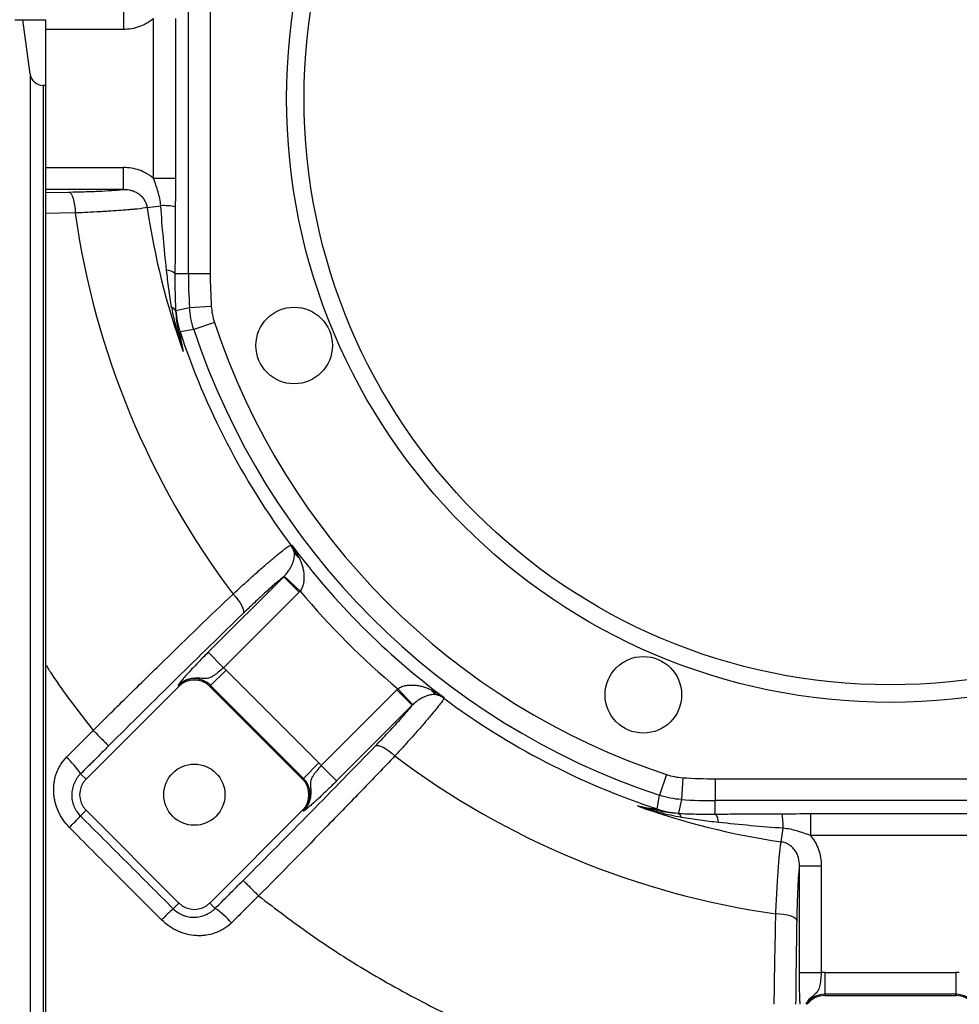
# Model space of a CAD drawing. Header units: millimetres. Extents: x 1254 to 1966, y 1010 to 1960.
# Tile 3 of 9: x 1411 to 1626, y 1203 to 1428. Entities that reach past the tile are written whole.
import ezdxf

# ---------------------------------------------------------------- set-up
doc = ezdxf.new("R2010")
doc.units = ezdxf.units.MM

msp = doc.modelspace()

# ---------------------------------------------------------------- linework, layer by layer
at = {"color": 7, "linetype": 'Continuous', "lineweight": 25}
for p, q in [((1449.69, 1369.51), (1449.69, 1449.51)), ((1454.68, 1449.51), (1454.68, 1369.51)), ((1434.82, 1430.28), (1434.82, 1425.29)), ((1409.99, 1427.51), (1411.86, 1427.51)), ((1413.51, 1415.12), (1411.86, 1427.51)), ((1411.86, 1427.51), (1417.06, 1427.51)), ((1417.06, 1427.51), (1417.06, 1412.51)), ((1441.73, 1391.24), (1441.73, 1427.79)), ((1446.73, 1427.79), (1446.73, 1391.24)), ((1413.51, 1415.12), (1413.51, 1029.51)), ((1417.06, 1412.51), (1416.48, 1412.51)), ((1416.48, 1412.51), (1416.48, 1029.51)), ((1417.06, 1412.51), (1417.06, 1029.51)), ((1434.82, 1388.74), (1434.82, 1393.73)), ((1446.73, 1391.24), (1441.73, 1391.24)), ((1440.27, 1384.56), (1443.37, 1385.01)), ((1446.61, 1369.51), (1449.69, 1369.51)), ((1449.69, 1369.51), (1454.68, 1369.51)), ((1446.84, 1361.06), (1449.94, 1361.74)), ((1449.94, 1361.74), (1454.92, 1362.07)), ((1450.91, 1356.75), (1447.79, 1356.2)), ((1455.65, 1358.32), (1450.91, 1356.75)), ((1473.11, 1307.43), (1473.33, 1307.41)), ((1454.21, 1282.95), (1471.48, 1300.22)), ((1471.48, 1300.22), (1475.01, 1296.69)), ((1471.62, 1300.36), (1475.25, 1296.93)), ((1475.01, 1296.69), (1457.74, 1279.42)), ((1454.21, 1282.95), (1457.74, 1279.42)), ((1458.31, 1278.89), (1454.78, 1275.36)), ((1458.31, 1278.89), (1479.52, 1257.67)), ((1426.3, 1253.95), (1447.51, 1275.16)), ((1447.32, 1275.36), (1447.51, 1275.16)), ((1454.78, 1275.36), (1454.58, 1275.16)), ((1454.58, 1275.16), (1475.8, 1253.95)), ((1475.99, 1254.14), (1454.78, 1275.36)), ((1480.05, 1257.1), (1497.33, 1274.38)), ((1500.86, 1270.85), (1497.33, 1274.38)), ((1500.99, 1270.98), (1497.57, 1274.61)), ((1508.05, 1272.69), (1508.06, 1272.47)), ((1500.86, 1270.85), (1483.58, 1253.57)), ((1424.34, 1261.51), (1427.93, 1265.1)), ((1479.52, 1257.67), (1475.99, 1254.14)), ((1483.58, 1253.57), (1480.05, 1257.1)), ((1425.06, 1255.19), (1426.3, 1253.95)), ((1475.99, 1254.14), (1475.8, 1253.95)), ((1558.96, 1255.02), (1557.39, 1250.28)), ((1562.7, 1254.29), (1562.38, 1249.3)), ((1570.15, 1254.05), (1570.15, 1249.05)), ((1570.15, 1254.05), (1650.15, 1254.05)), ((1556.83, 1247.16), (1557.39, 1250.28)), ((1562.38, 1249.3), (1561.7, 1246.21)), ((1650.15, 1249.05), (1570.15, 1249.05)), ((1570.15, 1245.97), (1570.15, 1249.05)), ((1424.99, 1245.57), (1426.3, 1246.88)), ((1447.51, 1225.66), (1426.3, 1246.88)), ((1475.8, 1246.88), (1454.58, 1225.66)), ((1475.99, 1246.68), (1475.8, 1246.88)), ((1591.87, 1246.09), (1628.42, 1246.09)), ((1591.87, 1246.09), (1591.87, 1241.1)), ((1585.19, 1239.63), (1585.65, 1242.74)), ((1628.42, 1241.1), (1591.87, 1241.1)), ((1589.37, 1209.75), (1589.37, 1234.18)), ((1589.37, 1234.18), (1594.37, 1234.18)), ((1594.37, 1234.18), (1594.37, 1209.75)), ((1465.74, 1227.3), (1461.84, 1223.39)), ((1446.21, 1224.36), (1447.51, 1225.66)), ((1455.82, 1224.43), (1454.58, 1225.66)), ((1589.37, 1209.75), (1594.37, 1209.75)), ((1595.15, 1209.78), (1595.15, 1204.79)), ((1595.15, 1209.78), (1625.15, 1209.78)), ((1625.15, 1209.78), (1625.15, 1204.79)), ((1595.15, 1204.79), (1595.15, 1204.51)), ((1625.15, 1204.79), (1595.15, 1204.79)), ((1595.15, 1204.51), (1625.15, 1204.51)), ((1625.15, 1204.79), (1625.15, 1204.51))]:
    msp.add_line(p, q, dxfattribs=at)
at = {"color": 8, "linetype": 'Continuous', "lineweight": 25}
for p, q in [((1434.82, 1425.29), (1417.06, 1425.29)), ((1417.06, 1393.73), (1434.82, 1393.73)), ((1434.82, 1388.74), (1417.06, 1388.74)), ((1417.06, 1388.05), (1422.3, 1388.12)), ((1423.83, 1383.34), (1417.06, 1383.21))]:
    msp.add_line(p, q, dxfattribs=at)
at = {"color": 7, "linetype": 'Continuous', "lineweight": 25, "flags": 128}
for points in [[(1422.3, 1388.12), (1422.58, 1387.99), (1422.86, 1387.69), (1423.11, 1387.24), (1423.33, 1386.65), (1423.52, 1385.94), (1423.67, 1385.13), (1423.78, 1384.26), (1423.83, 1383.34)], [(1459.9, 1296.27), (1460.51, 1295.58), (1461.05, 1294.89), (1461.52, 1294.22), (1461.89, 1293.58), (1462.15, 1293), (1462.29, 1292.5), (1462.3, 1292.1), (1462.2, 1291.81)], [(1492.45, 1261.56), (1492.74, 1261.67), (1493.14, 1261.65), (1493.64, 1261.51), (1494.21, 1261.25), (1494.85, 1260.88), (1495.53, 1260.42), (1496.22, 1259.87), (1496.9, 1259.26)], [(1588.76, 1221.67), (1588.63, 1221.95), (1588.33, 1222.22), (1587.88, 1222.47), (1587.29, 1222.7), (1586.58, 1222.89), (1585.77, 1223.04), (1584.89, 1223.14), (1583.98, 1223.19)]]:
    msp.add_lwpolyline(points, dxfattribs=at)
at = {"color": 7, "linetype": 'Continuous', "lineweight": 25}
for centre, radius in [((1610.15, 1409.51), 138), ((1610.15, 1409.51), 134), ((1473.87, 1353.06), 8.75), ((1553.7, 1273.24), 8.75), ((1451.05, 1250.41), 7)]:
    msp.add_circle(centre, radius, dxfattribs=at)
for centre, radius, start, end in [((1610.15, 1409.51), 346.5, 115.2321, 221.8557), ((1610.15, 1409.51), 304, 128.7483, 211.9012), ((1416.48, 1415.51), 3, 187.5658, 270), ((1610.15, 1409.51), 171.7, 188.3569, 199.6763), ((1443.87, 1369.14), 15.88, 79.7539, 91.7983), ((1610.15, 1409.51), 188.15, 187.9948, 217.0052), ((1444.74, 1367.49), 2.75, 47.2352, 90.8179), ((1570.15, 1369.51), 120.46, 180, 183.6963), ((1570.15, 1369.51), 115.46, 180, 183.6963), ((1445.46, 1360.4), 1.43, 22.3495, 74.2512), ((1466.82, 1362.44), 20.03, 183.939, 198.1597), ((1610.15, 1409.51), 167.75, 198.3317, 251.6683), ((1610.15, 1409.51), 162.76, 198.3317, 251.6683), ((1610.15, 1409.51), 170.88, 198.1794, 216.6831), ((1469.09, 1304.45), 5, 17.1416, 36.5439), ((1610.15, 1409.51), 170.71, 216.7313, 233.2687), ((1476.52, 1307), 2.86, 202.1836, 237.9051), ((1610.15, 1409.51), 175.7, 219.8459, 230.1541), ((1451.05, 1271.62), 10.27, 45, 49.3521), ((1451.05, 1271.62), 5.28, 45, 135), ((1451.05, 1271.62), 5, 45, 135), ((1507.64, 1275.88), 2.86, 212.0949, 247.8164), ((1505.08, 1268.45), 5, 53.4561, 72.8584), ((1610.15, 1409.51), 170.88, 233.3169, 251.8206), ((1409.09, 1244.71), 19.1, 33.2634, 48.1906), ((1610.15, 1409.51), 188.15, 232.9948, 262.0052), ((1472.26, 1250.41), 10.27, 40.6479, 45), ((1429.83, 1250.41), 5, 135, 225), ((1472.26, 1250.41), 5, 315, 45), ((1472.26, 1250.41), 5.28, 315, 45), ((1570.15, 1369.51), 115.46, 266.3037, 270), ((1570.15, 1369.51), 120.46, 266.3037, 270), ((1610.15, 1409.51), 171.7, 250.3237, 261.6431), ((1563.07, 1266.19), 20.03, 251.8403, 266.061), ((1391.64, 1274.63), 44.24, 314.2306, 318.9277), ((1561.04, 1244.83), 1.43, 15.7488, 67.6505), ((1568.12, 1244.1), 2.75, 359.1821, 42.7648), ((1569.78, 1243.24), 15.88, 358.2017, 10.2461), ((1497.92, 1168.31), 76.26, 132.6956, 135.4592), ((1451.05, 1229.2), 5, 225, 315), ((1442.97, 1206.08), 22.4, 42.2607, 55.0045), ((1595.15, 1199.51), 10.27, 90, 94.3521), ((1625.15, 1199.51), 10.27, 85.6479, 90), ((1595.15, 1199.51), 5, 90, 143.1301), ((1625.15, 1199.51), 5, 36.8699, 90)]:
    msp.add_arc(centre, radius, start, end, dxfattribs=at)
at = {"color": 8, "linetype": 'Continuous', "lineweight": 25}
for centre, radius, start, end in [((1610.15, 1409.51), 346.38, 115.259, 221.8342), ((1595.15, 1199.51), 5.28, 90, 145.3446), ((1625.15, 1199.51), 5.28, 34.6554, 90)]:
    msp.add_arc(centre, radius, start, end, dxfattribs=at)
for points, knots in [([(1352.06, 1280.15), (1350.26, 1284.05), (1345.67, 1293.98), (1339.84, 1310.13), (1334.4, 1328.42), (1330.26, 1346.63), (1327.24, 1365.08), (1325.39, 1383.66), (1324.7, 1402.3), (1325.26, 1420.94), (1327.07, 1439.52), (1330.11, 1457.96), (1334.37, 1476.14), (1339.84, 1493.97), (1346.53, 1511.39), (1354.4, 1528.34), (1363.39, 1544.75), (1373.44, 1560.51), (1384.5, 1575.51), (1396.54, 1589.68), (1409.51, 1603.02), (1423.34, 1615.48), (1437.96, 1626.98), (1452.87, 1637.17), (1467.98, 1646.1), (1483.17, 1653.87), (1498.83, 1660.69), (1514.85, 1666.54), (1530.24, 1671.09), (1544.88, 1674.5), (1558.7, 1677.03), (1567.99, 1678.11), (1572.64, 1678.65)], [0, 0, 0, 0, 0.0242, 0.061563, 0.096504, 0.131549, 0.166629, 0.201674, 0.236614, 0.271533, 0.30657, 0.341646, 0.37668, 0.411597, 0.446549, 0.481622, 0.516735, 0.551807, 0.586759, 0.621542, 0.656443, 0.691384, 0.726283, 0.761066, 0.792991, 0.825008, 0.857055, 0.889069, 0.920992, 0.947322, 0.97367, 1, 1, 1, 1]), ([(1572.94, 1675.67), (1572.94, 1675.67), (1568.34, 1675.21), (1559.16, 1674.04), (1545.49, 1671.58), (1531.01, 1668.19), (1515.79, 1663.69), (1499.94, 1657.91), (1484.45, 1651.16), (1469.42, 1643.48), (1454.48, 1634.64), (1439.73, 1624.56), (1425.27, 1613.19), (1411.59, 1600.86), (1398.76, 1587.67), (1386.85, 1573.65), (1375.91, 1558.81), (1365.97, 1543.23), (1357.07, 1526.99), (1349.29, 1510.22), (1342.67, 1492.99), (1337.26, 1475.36), (1333.05, 1457.37), (1330.04, 1439.13), (1328.25, 1420.75), (1327.7, 1402.31), (1328.38, 1383.86), (1330.21, 1365.47), (1333.2, 1347.21), (1337.29, 1329.17), (1342.71, 1311.09), (1347.63, 1297.15), (1351.21, 1289.32), (1352.06, 1287.46)], [0, 0, 0, 0, 0, 0.026657, 0.053332, 0.079989, 0.112313, 0.14473, 0.177179, 0.209599, 0.241925, 0.277147, 0.312487, 0.347868, 0.383209, 0.418431, 0.453824, 0.489339, 0.524894, 0.560409, 0.595802, 0.63116, 0.666637, 0.702157, 0.737637, 0.772996, 0.808403, 0.843915, 0.879463, 0.914975, 0.950381, 0.988243, 1, 1, 1, 1]), ([(1417.06, 1280.12), (1417.5, 1279.42), (1420.8, 1274.19), (1424.62, 1269.32), (1427.93, 1265.1)], [0, 0, 0, 0, 0.133422, 1, 1, 1, 1]), ([(1465.74, 1227.29), (1469.64, 1224.32), (1477.43, 1218.37), (1490.26, 1210.11), (1504.06, 1202.41), (1518.86, 1195.48), (1534.11, 1189.58), (1549.74, 1184.83), (1564.08, 1181.38), (1573.27, 1180.07), (1577.06, 1179.54)], [0, 0, 0, 0, 0.119955, 0.239909, 0.373159, 0.50641, 0.63966, 0.77291, 0.90616, 1, 1, 1, 1]), ([(1583.62, 1202.51), (1583.63, 1203.66), (1583.68, 1207.74), (1583.8, 1214.66), (1583.92, 1220.35), (1583.98, 1223.19)], [0, 0, 0, 0, 0.163474, 0.581737, 1, 1, 1, 1]), ([(1588.76, 1221.67), (1588.7, 1218.21), (1588.6, 1211.91), (1588.54, 1205.44), (1588.51, 1202.51)], [0, 0, 0, 0, 0.548399, 1, 1, 1, 1]), ([(1589.54, 1202.51), (1589.53, 1202.82), (1589.46, 1203.84), (1589.39, 1206.39), (1589.38, 1208.63), (1589.37, 1209.75)], [0, 0, 0, 0, 0.17535, 0.587719, 1, 1, 1, 1]), ([(1594.37, 1209.75), (1594.32, 1209.18), (1594.23, 1208.03), (1594, 1206.44), (1593.52, 1205.35), (1592.48, 1204.4), (1591.39, 1203.59), (1590.95, 1202.74), (1590.82, 1202.51)], [0, 0, 0, 0, 0.179051, 0.36154, 0.561807, 0.694089, 0.915741, 1, 1, 1, 1])]:
    msp.add_open_spline(points, degree=3, knots=knots, dxfattribs=at)
at = {"color": 7, "linetype": 'Continuous', "lineweight": 25}
for points, knots in [([(1441.73, 1427.79), (1441.49, 1427.58), (1441.24, 1427.39), (1440.73, 1427.03), (1440.47, 1426.86), (1439.66, 1426.39), (1439.1, 1426.13), (1437.91, 1425.71), (1437.3, 1425.55), (1436.07, 1425.34), (1435.45, 1425.29), (1434.82, 1425.29)], [0, 0, 0, 0, 0.125, 0.125, 0.25, 0.25, 0.5, 0.5, 0.75, 0.75, 1, 1, 1, 1]), ([(1441.73, 1391.24), (1441.49, 1391.44), (1441.24, 1391.63), (1440.73, 1392), (1440.47, 1392.16), (1439.66, 1392.63), (1439.1, 1392.89), (1437.91, 1393.32), (1437.3, 1393.47), (1436.07, 1393.68), (1435.45, 1393.73), (1434.82, 1393.73)], [0, 0, 0, 0, 0.125, 0.125, 0.25, 0.25, 0.5, 0.5, 0.75, 0.75, 1, 1, 1, 1]), ([(1443.37, 1385.01), (1443.28, 1386.1), (1443.05, 1387.15), (1442.6, 1388.69), (1442.44, 1389.2), (1442.09, 1390.22), (1441.91, 1390.73), (1441.73, 1391.24)], [0, 0, 0, 0, 0.5, 0.5, 0.75, 0.75, 1, 1, 1, 1]), ([(1446.73, 1391.24), (1446.73, 1390.15), (1446.72, 1389.07), (1446.71, 1386.92), (1446.7, 1385.85), (1446.7, 1384.77)], [0, 0, 0, 0, 0.5, 0.5, 1, 1, 1, 1]), ([(1422.3, 1388.12), (1423.72, 1388.15), (1425.07, 1388.18), (1426.97, 1388.24), (1427.59, 1388.26), (1428.79, 1388.3), (1429.35, 1388.33), (1430.97, 1388.41), (1431.92, 1388.47), (1433.17, 1388.56), (1433.56, 1388.6), (1434.24, 1388.67), (1434.55, 1388.7), (1434.82, 1388.74)], [0, 0, 0, 0, 0.25, 0.25, 0.375, 0.375, 0.5, 0.5, 0.75, 0.75, 0.875, 0.875, 1, 1, 1, 1]), ([(1434.82, 1388.74), (1435.43, 1388.75), (1436.04, 1388.68), (1436.94, 1388.43), (1437.24, 1388.32), (1437.8, 1388.05), (1438.07, 1387.9), (1438.45, 1387.62), (1438.58, 1387.52), (1438.82, 1387.31), (1438.93, 1387.2), (1439.25, 1386.86), (1439.45, 1386.61), (1439.78, 1386.06), (1439.92, 1385.78), (1440.14, 1385.18), (1440.22, 1384.87), (1440.27, 1384.56)], [0, 0, 0, 0, 0.25, 0.25, 0.375, 0.375, 0.5, 0.5, 0.5625, 0.5625, 0.625, 0.625, 0.75, 0.75, 0.875, 0.875, 1, 1, 1, 1]), ([(1440.27, 1384.56), (1439.73, 1384.46), (1438.95, 1384.35), (1437.69, 1384.22), (1437.42, 1384.19), (1436.86, 1384.14), (1436.56, 1384.11), (1435.63, 1384.03), (1434.3, 1383.92), (1432.79, 1383.82), (1431.58, 1383.74), (1431.16, 1383.72), (1430.32, 1383.67), (1429.89, 1383.64), (1427.69, 1383.52), (1425.82, 1383.43), (1423.83, 1383.34)], [0, 0, 0, 0, 0.25, 0.25, 0.3125, 0.3125, 0.375, 0.375, 0.5, 0.625, 0.625, 0.6875, 0.6875, 0.75, 0.75, 1, 1, 1, 1]), ([(1444.7, 1370.24), (1444.43, 1372.69), (1444.19, 1375.15), (1443.75, 1380.08), (1443.55, 1382.54), (1443.37, 1385.01)], [0, 0, 0, 0, 0.5, 0.5, 1, 1, 1, 1]), ([(1446.7, 1384.77), (1446.69, 1382.21), (1446.68, 1379.65), (1446.66, 1375.84), (1446.65, 1374.57), (1446.63, 1372.03), (1446.62, 1370.77), (1446.61, 1369.51)], [0, 0, 0, 0, 0.5, 0.5, 0.75, 0.75, 1, 1, 1, 1]), ([(1445.85, 1361.78), (1445.62, 1363.17), (1445.41, 1364.58), (1445.02, 1367.4), (1444.85, 1368.82), (1444.7, 1370.24)], [0, 0, 0, 0, 0.5, 0.5, 1, 1, 1, 1]), ([(1446.61, 1369.51), (1446.59, 1368.06), (1446.6, 1366.61), (1446.66, 1363.75), (1446.71, 1362.34), (1446.78, 1360.95)], [0, 0, 0, 0, 0.5, 0.5, 1, 1, 1, 1]), ([(1445.85, 1361.78), (1446.13, 1360.07), (1446.51, 1358.39), (1447.18, 1355.87), (1447.42, 1355.03), (1447.93, 1353.36), (1448.19, 1352.53), (1448.47, 1351.7)], [0, 0, 0, 0, 0.5, 0.5, 0.75, 0.75, 1, 1, 1, 1]), ([(1446.78, 1360.95), (1446.85, 1359.41), (1447.07, 1357.9), (1447.52, 1355.59), (1447.69, 1354.82), (1447.97, 1353.65), (1448.06, 1353.26), (1448.26, 1352.48), (1448.36, 1352.09), (1448.47, 1351.7)], [0, 0, 0, 0, 0.5, 0.5, 0.75, 0.75, 0.875, 0.875, 1, 1, 1, 1]), ([(1447.79, 1356.2), (1447.78, 1356.2), (1447.77, 1356.15), (1447.77, 1355.98), (1447.78, 1355.86), (1447.81, 1355.56), (1447.83, 1355.39), (1447.88, 1355), (1447.91, 1354.8), (1448.01, 1354.16), (1448.09, 1353.7), (1448.27, 1352.72), (1448.36, 1352.22), (1448.47, 1351.7)], [0, 0, 0, 0, 0.125, 0.125, 0.25, 0.25, 0.375, 0.375, 0.5, 0.5, 0.75, 0.75, 1, 1, 1, 1]), ([(1459.9, 1296.27), (1460.79, 1297.09), (1461.65, 1297.87), (1463.31, 1299.37), (1464.11, 1300.09), (1465.27, 1301.12), (1465.65, 1301.46), (1466.38, 1302.1), (1466.73, 1302.41), (1467.76, 1303.3), (1468.4, 1303.85), (1469.28, 1304.59), (1469.56, 1304.82), (1470.09, 1305.27), (1470.35, 1305.47), (1471.06, 1306.05), (1471.47, 1306.37), (1471.99, 1306.76), (1472.15, 1306.87), (1472.43, 1307.07), (1472.56, 1307.16), (1472.88, 1307.36), (1473.03, 1307.42), (1473.11, 1307.43)], [0, 0, 0, 0, 0.125, 0.125, 0.25, 0.25, 0.3125, 0.3125, 0.375, 0.375, 0.5, 0.5, 0.5625, 0.5625, 0.625, 0.625, 0.75, 0.75, 0.8125, 0.8125, 0.875, 0.875, 1, 1, 1, 1]), ([(1473.87, 1305.92), (1473.82, 1306.2), (1473.75, 1306.46), (1473.57, 1306.96), (1473.46, 1307.19), (1473.33, 1307.41)], [0, 0, 0, 0, 0.5, 0.5, 1, 1, 1, 1]), ([(1475, 1304.58), (1474.76, 1305.08), (1474.5, 1305.56), (1473.94, 1306.51), (1473.65, 1306.97), (1473.33, 1307.41)], [0, 0, 0, 0, 0.5, 0.5, 1, 1, 1, 1]), ([(1471.62, 1300.36), (1471.87, 1300.61), (1472.09, 1300.88), (1472.5, 1301.4), (1472.67, 1301.66), (1472.99, 1302.18), (1473.13, 1302.43), (1473.37, 1302.93), (1473.48, 1303.17), (1473.65, 1303.64), (1473.72, 1303.87), (1473.84, 1304.31), (1473.88, 1304.53), (1473.95, 1305.15), (1473.94, 1305.54), (1473.87, 1305.92)], [0, 0, 0, 0, 0.125, 0.125, 0.25, 0.25, 0.375, 0.375, 0.5, 0.5, 0.625, 0.625, 0.75, 0.75, 1, 1, 1, 1]), ([(1475, 1304.58), (1475.28, 1304), (1475.51, 1303.41), (1475.78, 1302.49), (1475.86, 1302.18), (1475.99, 1301.55), (1476.04, 1301.23), (1476.1, 1300.57), (1476.12, 1300.24), (1476.1, 1299.58), (1476.08, 1299.23), (1475.96, 1298.55), (1475.88, 1298.22), (1475.69, 1297.72), (1475.62, 1297.55), (1475.45, 1297.23), (1475.36, 1297.08), (1475.25, 1296.93)], [0, 0, 0, 0, 0.25, 0.25, 0.375, 0.375, 0.5, 0.5, 0.625, 0.625, 0.75, 0.75, 0.875, 0.875, 0.9375, 0.9375, 1, 1, 1, 1]), ([(1471.48, 1300.22), (1471.27, 1300.06), (1471.03, 1299.87), (1470.5, 1299.44), (1470.21, 1299.19), (1469.25, 1298.38), (1468.53, 1297.74), (1467.34, 1296.66), (1466.92, 1296.27), (1466.04, 1295.46), (1465.59, 1295.04), (1464.19, 1293.73), (1463.22, 1292.8), (1462.2, 1291.81)], [0, 0, 0, 0, 0.125, 0.125, 0.25, 0.25, 0.5, 0.5, 0.625, 0.625, 0.75, 0.75, 1, 1, 1, 1]), ([(1427.93, 1265.1), (1429.28, 1266.44), (1430.62, 1267.78), (1433.32, 1270.44), (1434.67, 1271.77), (1438.71, 1275.75), (1441.39, 1278.37), (1449.4, 1286.17), (1454.67, 1291.27), (1459.9, 1296.27)], [0, 0, 0, 0, 0.125, 0.125, 0.25, 0.25, 0.5, 0.5, 1, 1, 1, 1]), ([(1462.2, 1291.81), (1457.16, 1286.94), (1452.08, 1281.98), (1441.83, 1271.9), (1436.67, 1266.78), (1431.46, 1261.57)], [0, 0, 0, 0, 0.5, 0.5, 1, 1, 1, 1]), ([(1454.21, 1282.95), (1453.75, 1282.49), (1453.31, 1282.05), (1452.66, 1281.38), (1452.44, 1281.16), (1452.02, 1280.72), (1451.8, 1280.5), (1451.19, 1279.86), (1450.8, 1279.45), (1450.07, 1278.67), (1449.73, 1278.3), (1449.11, 1277.61), (1448.83, 1277.3), (1448.46, 1276.87), (1448.35, 1276.74), (1448.13, 1276.49), (1448.04, 1276.37), (1447.78, 1276.04), (1447.64, 1275.86), (1447.49, 1275.64), (1447.44, 1275.58), (1447.39, 1275.49), (1447.37, 1275.46), (1447.34, 1275.41), (1447.33, 1275.38), (1447.32, 1275.36)], [0, 0, 0, 0, 0.125, 0.125, 0.1875, 0.1875, 0.25, 0.25, 0.375, 0.375, 0.5, 0.5, 0.625, 0.625, 0.6875, 0.6875, 0.75, 0.75, 0.875, 0.875, 0.9375, 0.9375, 0.96875, 0.96875, 1, 1, 1, 1]), ([(1457.74, 1279.42), (1457.33, 1279.06), (1456.93, 1278.72), (1456.33, 1278.24), (1456.13, 1278.09), (1455.75, 1277.8), (1455.56, 1277.67), (1455.18, 1277.43), (1455, 1277.32), (1454.63, 1277.15), (1454.44, 1277.08), (1454.06, 1276.99), (1453.87, 1276.96), (1453.46, 1276.94), (1453.24, 1276.95), (1452.79, 1276.98), (1452.55, 1277), (1452.07, 1277.03), (1451.83, 1277.04), (1451.07, 1277.04), (1450.55, 1276.99), (1449.79, 1276.81), (1449.55, 1276.74), (1449.06, 1276.55), (1448.81, 1276.44), (1448.35, 1276.18), (1448.13, 1276.04), (1447.81, 1275.8), (1447.71, 1275.72), (1447.51, 1275.54), (1447.41, 1275.45), (1447.32, 1275.36)], [0, 0, 0, 0, 0.125, 0.125, 0.1875, 0.1875, 0.25, 0.25, 0.3125, 0.3125, 0.375, 0.375, 0.4375, 0.4375, 0.5, 0.5, 0.5625, 0.5625, 0.625, 0.625, 0.75, 0.75, 0.8125, 0.8125, 0.875, 0.875, 0.9375, 0.9375, 0.96875, 0.96875, 1, 1, 1, 1]), ([(1497.57, 1274.61), (1497.71, 1274.72), (1497.87, 1274.82), (1498.19, 1274.98), (1498.35, 1275.06), (1498.85, 1275.24), (1499.19, 1275.33), (1499.87, 1275.44), (1500.21, 1275.47), (1500.88, 1275.48), (1501.21, 1275.46), (1501.86, 1275.4), (1502.19, 1275.35), (1502.82, 1275.22), (1503.13, 1275.14), (1504.04, 1274.87), (1504.63, 1274.64), (1505.22, 1274.36)], [0, 0, 0, 0, 0.0625, 0.0625, 0.125, 0.125, 0.25, 0.25, 0.375, 0.375, 0.5, 0.5, 0.625, 0.625, 0.75, 0.75, 1, 1, 1, 1]), ([(1505.22, 1274.36), (1505.71, 1274.12), (1506.2, 1273.87), (1507.14, 1273.31), (1507.6, 1273.01), (1508.05, 1272.69)], [0, 0, 0, 0, 0.5, 0.5, 1, 1, 1, 1]), ([(1508.06, 1272.47), (1508.06, 1272.39), (1507.99, 1272.25), (1507.79, 1271.92), (1507.71, 1271.79), (1507.51, 1271.51), (1507.39, 1271.35), (1507, 1270.83), (1506.68, 1270.42), (1506.11, 1269.71), (1505.9, 1269.46), (1505.46, 1268.92), (1505.22, 1268.64), (1504.48, 1267.76), (1503.94, 1267.12), (1503.04, 1266.1), (1502.74, 1265.74), (1502.09, 1265.01), (1501.76, 1264.63), (1500.73, 1263.47), (1500.01, 1262.67), (1498.5, 1261.01), (1497.72, 1260.15), (1496.9, 1259.26)], [0, 0, 0, 0, 0.125, 0.125, 0.1875, 0.1875, 0.25, 0.25, 0.375, 0.375, 0.4375, 0.4375, 0.5, 0.5, 0.625, 0.625, 0.6875, 0.6875, 0.75, 0.75, 0.875, 0.875, 1, 1, 1, 1]), ([(1506.56, 1273.23), (1506.18, 1273.31), (1505.79, 1273.32), (1505.16, 1273.24), (1504.95, 1273.2), (1504.5, 1273.09), (1504.27, 1273.02), (1503.8, 1272.84), (1503.56, 1272.74), (1503.07, 1272.5), (1502.81, 1272.35), (1502.3, 1272.04), (1502.04, 1271.86), (1501.51, 1271.46), (1501.25, 1271.23), (1500.99, 1270.98)], [0, 0, 0, 0, 0.25, 0.25, 0.375, 0.375, 0.5, 0.5, 0.625, 0.625, 0.75, 0.75, 0.875, 0.875, 1, 1, 1, 1]), ([(1506.56, 1273.23), (1506.84, 1273.18), (1507.1, 1273.11), (1507.6, 1272.93), (1507.83, 1272.82), (1508.05, 1272.69)], [0, 0, 0, 0, 0.5, 0.5, 1, 1, 1, 1]), ([(1492.45, 1261.56), (1493.43, 1262.58), (1494.36, 1263.56), (1495.67, 1264.95), (1496.09, 1265.4), (1496.91, 1266.28), (1497.29, 1266.7), (1498.38, 1267.9), (1499.01, 1268.62), (1499.83, 1269.57), (1500.07, 1269.86), (1500.51, 1270.39), (1500.7, 1270.63), (1500.86, 1270.85)], [0, 0, 0, 0, 0.25, 0.25, 0.375, 0.375, 0.5, 0.5, 0.75, 0.75, 0.875, 0.875, 1, 1, 1, 1]), ([(1427.93, 1265.1), (1428.38, 1264.66), (1428.82, 1264.21), (1429.65, 1263.38), (1430.04, 1263), (1430.69, 1262.35), (1430.95, 1262.08), (1431.33, 1261.71), (1431.44, 1261.6), (1431.46, 1261.57)], [0, 0, 0, 0, 0.25, 0.25, 0.5, 0.5, 0.75, 0.75, 1, 1, 1, 1]), ([(1431.46, 1261.57), (1430.39, 1260.51), (1429.33, 1259.44), (1428, 1258.11), (1427.73, 1257.84), (1427.2, 1257.31), (1426.93, 1257.04), (1426.13, 1256.25), (1425.59, 1255.72), (1425.06, 1255.19)], [0, 0, 0, 0, 0.5, 0.5, 0.625, 0.625, 0.75, 0.75, 1, 1, 1, 1]), ([(1462.21, 1230.82), (1467.42, 1236.03), (1472.54, 1241.19), (1482.62, 1251.44), (1487.57, 1256.52), (1492.45, 1261.56)], [0, 0, 0, 0, 0.5, 0.5, 1, 1, 1, 1]), ([(1422.5, 1242.93), (1421.97, 1243.47), (1421.5, 1244.04), (1420.87, 1244.95), (1420.67, 1245.27), (1420.3, 1245.91), (1420.13, 1246.25), (1419.67, 1247.26), (1419.43, 1247.96), (1419.16, 1249.03), (1419.09, 1249.4), (1418.97, 1250.13), (1418.93, 1250.5), (1418.87, 1251.59), (1418.89, 1252.33), (1419.04, 1253.43), (1419.11, 1253.79), (1419.28, 1254.51), (1419.38, 1254.86), (1419.62, 1255.55), (1419.76, 1255.89), (1420.08, 1256.55), (1420.26, 1256.88), (1420.84, 1257.83), (1421.3, 1258.41), (1421.82, 1258.95)], [0, 0, 0, 0, 0.125, 0.125, 0.1875, 0.1875, 0.25, 0.25, 0.375, 0.375, 0.4375, 0.4375, 0.5, 0.5, 0.625, 0.625, 0.6875, 0.6875, 0.75, 0.75, 0.8125, 0.8125, 0.875, 0.875, 1, 1, 1, 1]), ([(1496.9, 1259.26), (1495.65, 1257.95), (1494.4, 1256.64), (1491.86, 1254.01), (1490.59, 1252.69), (1486.74, 1248.71), (1484.16, 1246.05), (1476.36, 1238.04), (1471.09, 1232.68), (1465.74, 1227.29)], [0, 0, 0, 0, 0.125, 0.125, 0.25, 0.25, 0.5, 0.5, 1, 1, 1, 1]), ([(1480.05, 1257.1), (1479.7, 1256.69), (1479.36, 1256.29), (1478.88, 1255.69), (1478.72, 1255.5), (1478.44, 1255.11), (1478.3, 1254.92), (1478.07, 1254.55), (1477.96, 1254.36), (1477.79, 1253.99), (1477.72, 1253.81), (1477.62, 1253.43), (1477.6, 1253.23), (1477.58, 1252.82), (1477.58, 1252.61), (1477.61, 1252.15), (1477.64, 1251.92), (1477.67, 1251.44), (1477.68, 1251.19), (1477.68, 1250.44), (1477.63, 1249.91), (1477.45, 1249.16), (1477.37, 1248.91), (1477.19, 1248.42), (1477.08, 1248.18), (1476.82, 1247.71), (1476.68, 1247.49), (1476.44, 1247.17), (1476.35, 1247.07), (1476.18, 1246.87), (1476.08, 1246.77), (1475.99, 1246.68)], [0, 0, 0, 0, 0.125, 0.125, 0.1875, 0.1875, 0.25, 0.25, 0.3125, 0.3125, 0.375, 0.375, 0.4375, 0.4375, 0.5, 0.5, 0.5625, 0.5625, 0.625, 0.625, 0.75, 0.75, 0.8125, 0.8125, 0.875, 0.875, 0.9375, 0.9375, 0.96875, 0.96875, 1, 1, 1, 1]), ([(1425.06, 1255.19), (1424.74, 1254.87), (1424.45, 1254.52), (1424.07, 1253.97), (1423.96, 1253.77), (1423.74, 1253.38), (1423.65, 1253.19), (1423.39, 1252.58), (1423.26, 1252.16), (1423.08, 1251.3), (1423.03, 1250.86), (1423.02, 1250.2), (1423.02, 1249.98), (1423.06, 1249.54), (1423.09, 1249.32), (1423.21, 1248.66), (1423.34, 1248.23), (1423.59, 1247.61), (1423.68, 1247.4), (1423.89, 1247), (1424.01, 1246.81), (1424.38, 1246.24), (1424.67, 1245.89), (1424.99, 1245.57)], [0, 0, 0, 0, 0.125, 0.125, 0.1875, 0.1875, 0.25, 0.25, 0.375, 0.375, 0.5, 0.5, 0.5625, 0.5625, 0.625, 0.625, 0.75, 0.75, 0.8125, 0.8125, 0.875, 0.875, 1, 1, 1, 1]), ([(1483.58, 1253.57), (1483.13, 1253.12), (1482.68, 1252.67), (1482.02, 1252.02), (1481.79, 1251.81), (1481.36, 1251.38), (1481.14, 1251.17), (1480.5, 1250.55), (1480.09, 1250.17), (1479.31, 1249.44), (1478.93, 1249.09), (1478.25, 1248.47), (1477.93, 1248.19), (1477.51, 1247.82), (1477.37, 1247.71), (1477.12, 1247.5), (1477, 1247.4), (1476.68, 1247.14), (1476.5, 1247), (1476.28, 1246.85), (1476.21, 1246.81), (1476.12, 1246.75), (1476.09, 1246.74), (1476.04, 1246.71), (1476.02, 1246.69), (1475.99, 1246.68)], [0, 0, 0, 0, 0.125, 0.125, 0.1875, 0.1875, 0.25, 0.25, 0.375, 0.375, 0.5, 0.5, 0.625, 0.625, 0.6875, 0.6875, 0.75, 0.75, 0.875, 0.875, 0.9375, 0.9375, 0.96875, 0.96875, 1, 1, 1, 1]), ([(1561.58, 1246.14), (1560.05, 1246.21), (1558.53, 1246.43), (1556.23, 1246.88), (1555.45, 1247.05), (1554.29, 1247.33), (1553.9, 1247.43), (1553.12, 1247.63), (1552.72, 1247.73), (1552.33, 1247.83)], [0, 0, 0, 0, 0.5, 0.5, 0.75, 0.75, 0.875, 0.875, 1, 1, 1, 1]), ([(1552.33, 1247.83), (1552.85, 1247.73), (1553.36, 1247.63), (1554.09, 1247.5), (1554.33, 1247.46), (1554.79, 1247.38), (1555.02, 1247.34), (1555.45, 1247.28), (1555.65, 1247.25), (1556.03, 1247.2), (1556.2, 1247.18), (1556.5, 1247.15), (1556.62, 1247.14), (1556.78, 1247.13), (1556.83, 1247.14), (1556.83, 1247.16)], [0, 0, 0, 0, 0.25, 0.25, 0.375, 0.375, 0.5, 0.5, 0.625, 0.625, 0.75, 0.75, 0.875, 0.875, 1, 1, 1, 1]), ([(1562.41, 1245.21), (1560.71, 1245.49), (1559.02, 1245.87), (1556.5, 1246.54), (1555.67, 1246.78), (1554, 1247.29), (1553.16, 1247.56), (1552.33, 1247.83)], [0, 0, 0, 0, 0.5, 0.5, 0.75, 0.75, 1, 1, 1, 1]), ([(1424.99, 1245.57), (1428.53, 1242.04), (1432.07, 1238.5), (1439.14, 1231.43), (1442.67, 1227.9), (1446.21, 1224.36)], [0, 0, 0, 0, 0.5, 0.5, 1, 1, 1, 1]), ([(1561.58, 1246.14), (1562.97, 1246.08), (1564.39, 1246.02), (1567.25, 1245.96), (1568.69, 1245.96), (1570.15, 1245.97)], [0, 0, 0, 0, 0.5, 0.5, 1, 1, 1, 1]), ([(1570.88, 1244.06), (1569.46, 1244.22), (1568.04, 1244.39), (1565.21, 1244.77), (1563.81, 1244.98), (1562.41, 1245.21)], [0, 0, 0, 0, 0.5, 0.5, 1, 1, 1, 1]), ([(1570.15, 1245.97), (1571.41, 1245.98), (1572.67, 1246), (1575.2, 1246.01), (1576.47, 1246.02), (1580.29, 1246.04), (1582.84, 1246.05), (1585.4, 1246.06)], [0, 0, 0, 0, 0.25, 0.25, 0.5, 0.5, 1, 1, 1, 1]), ([(1585.4, 1246.06), (1586.48, 1246.06), (1587.56, 1246.07), (1589.71, 1246.08), (1590.78, 1246.09), (1591.87, 1246.09)], [0, 0, 0, 0, 0.5, 0.5, 1, 1, 1, 1]), ([(1443.57, 1221.8), (1440.04, 1225.31), (1436.52, 1228.82), (1429.5, 1235.87), (1425.99, 1239.4), (1422.5, 1242.93)], [0, 0, 0, 0, 0.5, 0.5, 1, 1, 1, 1]), ([(1585.65, 1242.74), (1583.18, 1242.91), (1580.71, 1243.11), (1575.79, 1243.55), (1573.33, 1243.8), (1570.88, 1244.06)], [0, 0, 0, 0, 0.5, 0.5, 1, 1, 1, 1]), ([(1591.87, 1241.1), (1591.36, 1241.27), (1590.85, 1241.45), (1589.84, 1241.8), (1589.33, 1241.97), (1587.78, 1242.42), (1586.73, 1242.64), (1585.65, 1242.74)], [0, 0, 0, 0, 0.25, 0.25, 0.5, 0.5, 1, 1, 1, 1]), ([(1591.87, 1241.1), (1592.08, 1240.86), (1592.27, 1240.61), (1592.63, 1240.1), (1592.8, 1239.84), (1593.27, 1239.03), (1593.53, 1238.46), (1593.95, 1237.27), (1594.11, 1236.66), (1594.32, 1235.44), (1594.37, 1234.81), (1594.37, 1234.18)], [0, 0, 0, 0, 0.125, 0.125, 0.25, 0.25, 0.5, 0.5, 0.75, 0.75, 1, 1, 1, 1]), ([(1583.98, 1223.19), (1584.06, 1225.19), (1584.15, 1227.06), (1584.28, 1229.25), (1584.3, 1229.68), (1584.35, 1230.53), (1584.38, 1230.95), (1584.45, 1232.16), (1584.56, 1233.67), (1584.67, 1235), (1584.75, 1235.93), (1584.77, 1236.22), (1584.83, 1236.79), (1584.85, 1237.06), (1584.99, 1238.32), (1585.09, 1239.1), (1585.19, 1239.63)], [0, 0, 0, 0, 0.25, 0.25, 0.3125, 0.3125, 0.375, 0.375, 0.5, 0.625, 0.625, 0.6875, 0.6875, 0.75, 0.75, 1, 1, 1, 1]), ([(1589.37, 1234.18), (1589.38, 1234.79), (1589.32, 1235.4), (1589.06, 1236.31), (1588.95, 1236.6), (1588.69, 1237.16), (1588.53, 1237.43), (1588.25, 1237.82), (1588.15, 1237.94), (1587.95, 1238.18), (1587.84, 1238.3), (1587.49, 1238.62), (1587.24, 1238.81), (1586.7, 1239.15), (1586.41, 1239.29), (1585.82, 1239.51), (1585.51, 1239.58), (1585.19, 1239.63)], [0, 0, 0, 0, 0.25, 0.25, 0.375, 0.375, 0.5, 0.5, 0.5625, 0.5625, 0.625, 0.625, 0.75, 0.75, 0.875, 0.875, 1, 1, 1, 1]), ([(1589.37, 1234.18), (1589.34, 1233.92), (1589.3, 1233.61), (1589.23, 1232.93), (1589.2, 1232.55), (1589.1, 1231.3), (1589.04, 1230.34), (1588.97, 1228.73), (1588.94, 1228.16), (1588.89, 1226.96), (1588.87, 1226.35), (1588.81, 1224.44), (1588.78, 1223.09), (1588.76, 1221.67)], [0, 0, 0, 0, 0.125, 0.125, 0.25, 0.25, 0.5, 0.5, 0.625, 0.625, 0.75, 0.75, 1, 1, 1, 1]), ([(1455.82, 1224.43), (1456.35, 1224.96), (1456.88, 1225.49), (1457.95, 1226.56), (1458.48, 1227.09), (1460.08, 1228.69), (1461.14, 1229.76), (1462.21, 1230.82)], [0, 0, 0, 0, 0.25, 0.25, 0.5, 0.5, 1, 1, 1, 1]), ([(1462.21, 1230.82), (1462.23, 1230.8), (1462.34, 1230.69), (1462.72, 1230.32), (1462.98, 1230.05), (1463.63, 1229.4), (1464.01, 1229.02), (1464.85, 1228.19), (1465.29, 1227.74), (1465.74, 1227.29)], [0, 0, 0, 0, 0.25, 0.25, 0.5, 0.5, 0.75, 0.75, 1, 1, 1, 1]), ([(1446.21, 1224.36), (1446.53, 1224.03), (1446.88, 1223.75), (1447.64, 1223.25), (1448.04, 1223.04), (1448.66, 1222.79), (1448.87, 1222.72), (1449.3, 1222.59), (1449.52, 1222.54), (1450.18, 1222.42), (1450.61, 1222.39), (1451.49, 1222.4), (1451.93, 1222.45), (1452.79, 1222.63), (1453.21, 1222.76), (1453.82, 1223.02), (1454.02, 1223.12), (1454.42, 1223.33), (1454.6, 1223.44), (1455.16, 1223.82), (1455.5, 1224.1), (1455.82, 1224.43)], [0, 0, 0, 0, 0.125, 0.125, 0.25, 0.25, 0.3125, 0.3125, 0.375, 0.375, 0.5, 0.5, 0.625, 0.625, 0.75, 0.75, 0.8125, 0.8125, 0.875, 0.875, 1, 1, 1, 1]), ([(1459.55, 1221.14), (1459.02, 1220.61), (1458.44, 1220.16), (1457.5, 1219.58), (1457.18, 1219.4), (1456.51, 1219.08), (1456.17, 1218.93), (1455.13, 1218.56), (1454.42, 1218.39), (1453.32, 1218.24), (1452.95, 1218.21), (1452.21, 1218.18), (1451.85, 1218.18), (1450.75, 1218.25), (1450.02, 1218.36), (1448.94, 1218.63), (1448.59, 1218.74), (1447.89, 1218.98), (1447.55, 1219.12), (1446.88, 1219.43), (1446.55, 1219.59), (1445.91, 1219.96), (1445.59, 1220.16), (1444.67, 1220.8), (1444.1, 1221.27), (1443.57, 1221.8)], [0, 0, 0, 0, 0.125, 0.125, 0.1875, 0.1875, 0.25, 0.25, 0.375, 0.375, 0.4375, 0.4375, 0.5, 0.5, 0.625, 0.625, 0.6875, 0.6875, 0.75, 0.75, 0.8125, 0.8125, 0.875, 0.875, 1, 1, 1, 1])]:
    msp.add_open_spline(points, degree=3, knots=knots, dxfattribs=at)
for points in [[(1450.91, 1356.75), (1450.37, 1358.37), (1450.05, 1360.04), (1449.94, 1361.74)], [(1454.92, 1362.07), (1455, 1360.79), (1455.25, 1359.54), (1455.65, 1358.32)], [(1446.78, 1360.95), (1446.8, 1361.02), (1446.82, 1361.06), (1446.84, 1361.06)], [(1471.48, 1300.22), (1471.53, 1300.27), (1471.57, 1300.31), (1471.62, 1300.36)], [(1475.25, 1296.93), (1475.17, 1296.85), (1475.09, 1296.77), (1475.01, 1296.69)], [(1497.33, 1274.38), (1497.41, 1274.46), (1497.49, 1274.53), (1497.57, 1274.61)], [(1500.99, 1270.98), (1500.95, 1270.94), (1500.9, 1270.89), (1500.86, 1270.85)], [(1421.82, 1258.95), (1422.66, 1259.8), (1423.5, 1260.66), (1424.34, 1261.51)], [(1558.96, 1255.02), (1560.17, 1254.61), (1561.42, 1254.37), (1562.7, 1254.29)], [(1562.38, 1249.3), (1560.67, 1249.41), (1559.01, 1249.74), (1557.39, 1250.28)], [(1561.7, 1246.21), (1561.69, 1246.18), (1561.65, 1246.16), (1561.58, 1246.14)], [(1461.84, 1223.39), (1461.07, 1222.64), (1460.31, 1221.89), (1459.55, 1221.14)]]:
    msp.add_open_spline(points, degree=3, dxfattribs=at)

doc.saveas('drawing.dxf')
